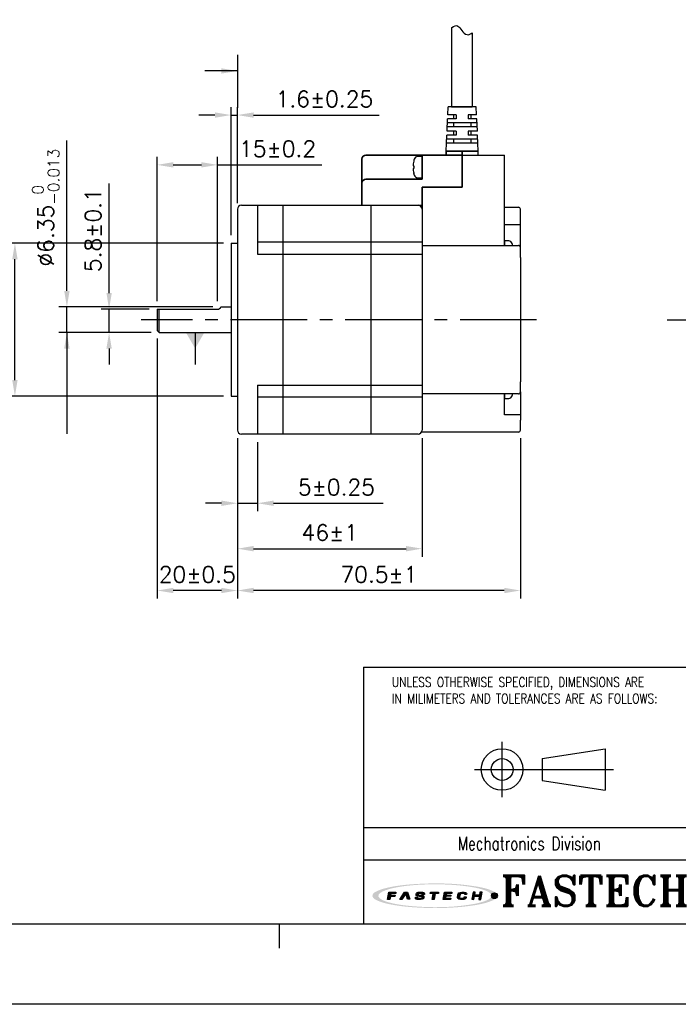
# Model space of a CAD drawing. Header units: millimetres. Extents: x 0 to 594, y 0 to 420.
# Tile 2 of 4: x 232 to 396, y 0 to 245. Entities that reach past the tile are written whole.
import ezdxf

# ---------------------------------------------------------------- set-up
doc = ezdxf.new("R2010")
doc.units = ezdxf.units.MM
doc.header["$PDSIZE"] = -1
doc.linetypes.add('CENTER2', pattern=[28.575, 19.05, -3.175, 3.175, -3.175])
for name, color, linetype in [('DIM', 3, 'Continuous'), ('LAYER_2', 1, 'Continuous'), ('LAYER_4', 3, 'Continuous'), ('SHEET', 1, 'Continuous')]:
    doc.layers.add(name, color=color, linetype=linetype)
doc.layers.add('Visible (ISO)', color=7, linetype='Continuous', lineweight=50)
doc.styles.add('SHEET1', font='ROMANS.SHX', dxfattribs={"width": 0.8, "height": 3})
doc.styles.add('SHEET3', font='ROMANT.SHX', dxfattribs={"height": 3})
doc.styles.get("Standard").update_dxf_attribs({"font": 'txt.shx', "bigfont": 'whgtxt.shx'})
doc.dimstyles.new('ISO-25', dxfattribs={"dimtxt": 2.5, "dimasz": 2.5, "dimexe": 1.25, "dimexo": 0.625, "dimtad": 1, "dimtxsty": 'Standard', "dimcen": 2.5, "dimadec": 0, "dimazin": 0, "dimtfac": 1, "dimtmove": 0, "dimatfit": 3, "dimfxl": 0, "dimarcsym": 0})

# ---------------------------------------------------------------- blocks, each defined once
blk = doc.blocks.new('AI9-BLK2')
at = {"layer": 'LAYER_4'}
h = blk.add_hatch(color=12, dxfattribs=at)
edge = h.paths.add_edge_path()
edge.add_spline(control_points=[(66.5, 0), (66.5, -3.5), (61.3, -5.3), (58.7, -6.3), (52, -8.8), (44.8, -10), (37.7, -11), (17.3, -13.9), (-3.7, -14.1), (-24.3, -12.5), (-32.9, -11.8), (-41.6, -10.8), (-50, -8.9), (-54.9, -7.7), (-60.6, -6.4), (-64.7, -3.2), (-73, 3.4), (-52.4, 8.3), (-49.2, 9), (-40.6, 10.9), (-31.8, 11.9), (-23.1, 12.6), (-12.4, 13.4), (-1.5, 13.6), (9.2, 13.3), (19.1, 13), (29, 12.3), (38.8, 10.9), (45.7, 9.9), (52.7, 8.7), (59.3, 6.1), (61.8, 5.2), (66.5, 3.3), (66.5, 0), (66.6, -0.8), (73.6, -0.7), (73.6, 0), (73.5, 3.5), (68.7, 5.4), (66.1, 6.4), (59.6, 9), (52.6, 10.3), (45.8, 11.3), (24.9, 14.6), (3.4, 15.1), (-17.7, 14), (-27.4, 13.6), (-37.2, 12.7), (-46.8, 11.2), (-53.5, 10.1), (-60.4, 8.7), (-66.7, 6.1), (-69.1, 5.1), (-73.9, 3.1), (-73.6, -0.3), (-73.4, -3.7), (-68.1, -5.6), (-65.5, -6.6), (-58.9, -9.2), (-51.8, -10.4), (-44.8, -11.5), (-35, -13), (-25, -13.7), (-15.1, -14.2), (5.8, -15), (27.1, -14.4), (47.8, -11), (54.2, -9.9), (60.6, -8.6), (66.6, -6.1), (69.1, -5.1), (73.5, -3.2), (73.6, 0), (73.6, 0.8), (66.6, 0.9), (66.5, 0)], knot_values=[0, 0, 0, 0, 1, 1, 1, 2, 2, 2, 3, 3, 3, 4, 4, 4, 5, 5, 5, 6, 6, 6, 7, 7, 7, 8, 8, 8, 9, 9, 9, 10, 10, 10, 11, 11, 11, 12, 12, 12, 13, 13, 13, 14, 14, 14, 15, 15, 15, 16, 16, 16, 17, 17, 17, 18, 18, 18, 19, 19, 19, 20, 20, 20, 21, 21, 21, 22, 22, 22, 23, 23, 23, 24, 24, 24, 25, 25, 25, 25], degree=3, periodic=0)
blk = doc.blocks.new('AI9-BLK1')
at = {"layer": 'LAYER_4', "color": 7}
blk.add_blockref('AI9-BLK2', (0, 0), dxfattribs=at)
blk = doc.blocks.new('AI9-BLK3')
at = {"layer": 'LAYER_2'}
for points in [[(-55.6, -4.3), (-54.1, 4.2), (-45.8, 4.1), (-46, 2.8), (-51.9, 2.8), (-52.2, 0.7), (-46.8, 0.6), (-47, -0.8), (-52.4, -0.8), (-53.1, -4.3)], [(-41.4, -4.2), (-35.7, 4.2), (-32.1, 4.2), (-29.5, -4.1), (-32.2, -4.1), (-34.2, 2.7), (-38.7, -4.2)], [(-5.3, 4.2), (4.3, 4.1), (4.1, 2.7), (0.4, 2.7), (-0.8, -4.2), (-3.2, -4.2), (-2.1, 2.7), (-5.6, 2.7)], [(11.4, 4.2), (20, 4.1), (19.8, 2.8), (13.7, 2.8), (13.4, 0.8), (19, 0.7), (18.8, -0.6), (13.1, -0.6), (12.7, -2.7), (18.7, -2.8), (18.5, -4.2), (9.9, -4.2)], [(45, 4.2), (43.5, -4.1), (46, -4.2), (46.6, -0.6), (52.3, -0.7), (51.7, -4.2), (54.1, -4.2), (55.6, 4.2), (53.1, 4.2), (52.5, 0.8), (46.9, 0.8), (47.5, 4.2)]]:
    blk.add_hatch(color=12, dxfattribs=at).paths.add_polyline_path(points)
h = blk.add_hatch(color=12, dxfattribs=at)
edge = h.paths.add_edge_path()
edge.add_spline(control_points=[(-15.2, -1.5), (-15.2, -2.9), (-16.3, -2.9), (-17.5, -2.9), (-17.7, -2.9), (-18.2, -2.9), (-18.5, -2.9), (-20, -2.9), (-20.4, -2.7), (-20.4, -2.1), (-20.4, -1.9), (-20.4, -1.4), (-20.4, -1.4), (-20.4, -1.4), (-22.9, -1.4), (-22.9, -1.4), (-22.9, -1.4), (-22.9, -2.3), (-22.9, -2.5), (-22.9, -3.9), (-21.3, -4.3), (-19.8, -4.3), (-19.5, -4.3), (-17.1, -4.3), (-16.9, -4.3), (-14.1, -4.3), (-12.8, -3.1), (-12.8, -1.8), (-12.8, -1.7), (-12.8, -1.1), (-12.8, -1), (-12.8, 0.2), (-14.1, 0.7), (-16.1, 0.7), (-16.3, 0.7), (-17.5, 0.7), (-17.7, 0.7), (-19.1, 0.7), (-19.7, 0.9), (-19.6, 1.9), (-19.5, 2.9), (-18.4, 2.9), (-17.8, 2.9), (-17.6, 2.9), (-16.5, 2.9), (-16.2, 2.9), (-15, 2.9), (-14.8, 2.6), (-14.8, 2.3), (-14.8, 2.1), (-14.9, 1.7), (-14.9, 1.7), (-14.9, 1.7), (-12.3, 1.6), (-12.3, 1.6), (-12.3, 1.6), (-12.3, 2.6), (-12.3, 2.8), (-12.3, 3.9), (-14.1, 4.3), (-15.7, 4.3), (-16.8, 4.3), (-17.9, 4.3), (-18.2, 4.3), (-20.4, 4.3), (-22, 3.6), (-22.1, 2), (-22.1, 1.8), (-22.1, 1.3), (-22.1, 1.1), (-22.2, -0.1), (-20.7, -0.6), (-19.2, -0.6), (-19, -0.6), (-17.3, -0.7), (-17.1, -0.7), (-15.5, -0.7), (-15.2, -1.1), (-15.2, -1.5)], knot_values=[0, 0, 0, 0, 1, 1, 1, 2, 2, 2, 3, 3, 3, 4, 4, 4, 5, 5, 5, 6, 6, 6, 7, 7, 7, 8, 8, 8, 9, 9, 9, 10, 10, 10, 11, 11, 11, 12, 12, 12, 13, 13, 13, 14, 14, 14, 15, 15, 15, 16, 16, 16, 17, 17, 17, 18, 18, 18, 19, 19, 19, 20, 20, 20, 21, 21, 21, 22, 22, 22, 23, 23, 23, 24, 24, 24, 25, 25, 25, 26, 26, 26, 26], degree=3, periodic=0)
h = blk.add_hatch(color=12, dxfattribs=at)
edge = h.paths.add_edge_path()
edge.add_spline(control_points=[(35, 1.4), (35, 1.4), (37.4, 1.4), (37.4, 1.4), (37.4, 1.4), (37.5, 2), (37.5, 2.4), (37.5, 3.1), (37.3, 4.2), (34.5, 4.2), (34.2, 4.2), (32.2, 4.2), (31.6, 4.2), (28.5, 4.3), (27.4, 2.7), (27.2, 1.5), (27.1, 1), (26.8, -0.6), (26.7, -1.2), (26.5, -2.6), (26.6, -4.3), (30.1, -4.3), (30.5, -4.3), (31.7, -4.3), (32.2, -4.3), (34.9, -4.3), (36.6, -4), (36.9, -2.3), (36.9, -1.9), (37, -1.1), (37, -1.1), (37, -1.1), (34.6, -1.1), (34.6, -1.1), (34.6, -1.1), (34.6, -1.6), (34.6, -1.7), (34.4, -2.5), (33.8, -2.8), (32.5, -2.8), (32.2, -2.8), (31.2, -2.8), (30.8, -2.8), (29.4, -2.8), (29.1, -2.3), (29.2, -1.4), (29.2, -1), (29.5, 0.7), (29.5, 1.1), (29.8, 2.5), (30.7, 2.8), (31.7, 2.8), (32.2, 2.8), (33.4, 2.8), (33.7, 2.8), (34.7, 2.8), (35.1, 2.5), (35.1, 1.9), (35, 1.7), (35, 1.4), (35, 1.4)], knot_values=[0, 0, 0, 0, 1, 1, 1, 2, 2, 2, 3, 3, 3, 4, 4, 4, 5, 5, 5, 6, 6, 6, 7, 7, 7, 8, 8, 8, 9, 9, 9, 10, 10, 10, 11, 11, 11, 12, 12, 12, 13, 13, 13, 14, 14, 14, 15, 15, 15, 16, 16, 16, 17, 17, 17, 18, 18, 18, 19, 19, 19, 20, 20, 20, 20], degree=3, periodic=0)
at = {"layer": 'LAYER_2', "color": 12}
for points in [[(-55.6, -4.3), (-54.1, 4.2), (-45.8, 4.1), (-46, 2.8), (-51.9, 2.8), (-52.2, 0.7), (-46.8, 0.6), (-47, -0.8), (-52.4, -0.8), (-53.1, -4.3)], [(-41.4, -4.2), (-35.7, 4.2), (-32.1, 4.2), (-29.5, -4.1), (-32.2, -4.1), (-34.2, 2.7), (-38.7, -4.2)], [(-5.3, 4.2), (4.3, 4.1), (4.1, 2.7), (0.4, 2.7), (-0.8, -4.2), (-3.2, -4.2), (-2.1, 2.7), (-5.6, 2.7)], [(11.4, 4.2), (20, 4.1), (19.8, 2.8), (13.7, 2.8), (13.4, 0.8), (19, 0.7), (18.8, -0.6), (13.1, -0.6), (12.7, -2.7), (18.7, -2.8), (18.5, -4.2), (9.9, -4.2)], [(45, 4.2), (43.5, -4.1), (46, -4.2), (46.6, -0.6), (52.3, -0.7), (51.7, -4.2), (54.1, -4.2), (55.6, 4.2), (53.1, 4.2), (52.5, 0.8), (46.9, 0.8), (47.5, 4.2)]]:
    blk.add_lwpolyline(points, close=True, dxfattribs=at)
for points, knots in [([(-15.2, -1.5), (-15.2, -2.9), (-16.3, -2.9), (-17.5, -2.9), (-17.7, -2.9), (-18.2, -2.9), (-18.5, -2.9), (-20, -2.9), (-20.4, -2.7), (-20.4, -2.1), (-20.4, -1.9), (-20.4, -1.4), (-20.4, -1.4), (-20.4, -1.4), (-22.9, -1.4), (-22.9, -1.4), (-22.9, -1.4), (-22.9, -2.3), (-22.9, -2.5), (-22.9, -3.9), (-21.3, -4.3), (-19.8, -4.3), (-19.5, -4.3), (-17.1, -4.3), (-16.9, -4.3), (-14.1, -4.3), (-12.8, -3.1), (-12.8, -1.8), (-12.8, -1.7), (-12.8, -1.1), (-12.8, -1), (-12.8, 0.2), (-14.1, 0.7), (-16.1, 0.7), (-16.3, 0.7), (-17.5, 0.7), (-17.7, 0.7), (-19.1, 0.7), (-19.7, 0.9), (-19.6, 1.9), (-19.5, 2.9), (-18.4, 2.9), (-17.8, 2.9), (-17.6, 2.9), (-16.5, 2.9), (-16.2, 2.9), (-15, 2.9), (-14.8, 2.6), (-14.8, 2.3), (-14.8, 2.1), (-14.9, 1.7), (-14.9, 1.7), (-14.9, 1.7), (-12.3, 1.6), (-12.3, 1.6), (-12.3, 1.6), (-12.3, 2.6), (-12.3, 2.8), (-12.3, 3.9), (-14.1, 4.3), (-15.7, 4.3), (-16.8, 4.3), (-17.9, 4.3), (-18.2, 4.3), (-20.4, 4.3), (-22, 3.6), (-22.1, 2), (-22.1, 1.8), (-22.1, 1.3), (-22.1, 1.1), (-22.2, -0.1), (-20.7, -0.6), (-19.2, -0.6), (-19, -0.6), (-17.3, -0.7), (-17.1, -0.7), (-15.5, -0.7), (-15.2, -1.1), (-15.2, -1.5)], [0, 0, 0, 0, 1, 1, 1, 2, 2, 2, 3, 3, 3, 4, 4, 4, 5, 5, 5, 6, 6, 6, 7, 7, 7, 8, 8, 8, 9, 9, 9, 10, 10, 10, 11, 11, 11, 12, 12, 12, 13, 13, 13, 14, 14, 14, 15, 15, 15, 16, 16, 16, 17, 17, 17, 18, 18, 18, 19, 19, 19, 20, 20, 20, 21, 21, 21, 22, 22, 22, 23, 23, 23, 24, 24, 24, 25, 25, 25, 26, 26, 26, 26]), ([(35, 1.4), (35, 1.4), (37.4, 1.4), (37.4, 1.4), (37.4, 1.4), (37.5, 2), (37.5, 2.4), (37.5, 3.1), (37.3, 4.2), (34.5, 4.2), (34.2, 4.2), (32.2, 4.2), (31.6, 4.2), (28.5, 4.3), (27.4, 2.7), (27.2, 1.5), (27.1, 1), (26.8, -0.6), (26.7, -1.2), (26.5, -2.6), (26.6, -4.3), (30.1, -4.3), (30.5, -4.3), (31.7, -4.3), (32.2, -4.3), (34.9, -4.3), (36.6, -4), (36.9, -2.3), (36.9, -1.9), (37, -1.1), (37, -1.1), (37, -1.1), (34.6, -1.1), (34.6, -1.1), (34.6, -1.1), (34.6, -1.6), (34.6, -1.7), (34.4, -2.5), (33.8, -2.8), (32.5, -2.8), (32.2, -2.8), (31.2, -2.8), (30.8, -2.8), (29.4, -2.8), (29.1, -2.3), (29.2, -1.4), (29.2, -1), (29.5, 0.7), (29.5, 1.1), (29.8, 2.5), (30.7, 2.8), (31.7, 2.8), (32.2, 2.8), (33.4, 2.8), (33.7, 2.8), (34.7, 2.8), (35.1, 2.5), (35.1, 1.9), (35, 1.7), (35, 1.4), (35, 1.4)], [0, 0, 0, 0, 1, 1, 1, 2, 2, 2, 3, 3, 3, 4, 4, 4, 5, 5, 5, 6, 6, 6, 7, 7, 7, 8, 8, 8, 9, 9, 9, 10, 10, 10, 11, 11, 11, 12, 12, 12, 13, 13, 13, 14, 14, 14, 15, 15, 15, 16, 16, 16, 17, 17, 17, 18, 18, 18, 19, 19, 19, 20, 20, 20, 20])]:
    blk.add_open_spline(points, degree=3, knots=knots, dxfattribs=at)
blk = doc.blocks.new('*D8')
at = {"color": 8, "lineweight": -2}
for p, q in [((283.12, 189.58), (229.16, 189.58)), ((231.16, 155.48), (231.16, 185.58)), ((283.12, 151.48), (229.16, 151.48))]:
    blk.add_line(p, q, dxfattribs=at)
at = {"color": 8}
for points in [[(230.5, 185.58), (231.83, 185.58), (231.16, 189.58)], [(230.5, 155.48), (231.83, 155.48), (231.16, 151.48)]]:
    blk.add_solid(points, dxfattribs=at)
at = {"layer": 'Defpoints', "color": 0}
for p in [(231.16, 189.58), (285.12, 189.58), (285.12, 151.48)]:
    blk.add_point(p, dxfattribs=at)
at = {"color": 3, "insert": (225.9, 170.53), "char_height": 4, "attachment_point": 5, "rotation": 90}
blk.add_mtext('\\A1;%%C38.1{\\H2.800000;\\S 0^ -0.039;}', dxfattribs=at)
blk = doc.blocks.new('*D9')
at = {"color": 8, "lineweight": -2}
for p, q in [((266.62, 165.85), (266.62, 101.07)), ((286.62, 141.03), (286.62, 101.07)), ((282.62, 103.07), (270.62, 103.07))]:
    blk.add_line(p, q, dxfattribs=at)
at = {"color": 8}
for points in [[(270.62, 103.74), (270.62, 102.41), (266.62, 103.07)], [(282.62, 103.74), (282.62, 102.41), (286.62, 103.07)]]:
    blk.add_solid(points, dxfattribs=at)
at = {"layer": 'Defpoints', "color": 0}
for p in [(266.62, 167.85), (286.62, 143.03), (266.62, 103.07)]:
    blk.add_point(p, dxfattribs=at)
at = {"color": 3, "insert": (276.62, 107.07), "char_height": 4, "attachment_point": 5}
blk.add_mtext('\\A1;20±0.5', dxfattribs=at)
blk = doc.blocks.new('*D10')
at = {"color": 8, "lineweight": -2}
for p, q in [((266.62, 175.15), (266.62, 211.09)), ((281.62, 175.15), (281.62, 211.09)), ((270.62, 209.09), (277.62, 209.09)), ((281.62, 209.09), (307.62, 209.09))]:
    blk.add_line(p, q, dxfattribs=at)
at = {"color": 8}
for points in [[(270.62, 209.76), (270.62, 208.43), (266.62, 209.09)], [(277.62, 209.76), (277.62, 208.43), (281.62, 209.09)]]:
    blk.add_solid(points, dxfattribs=at)
at = {"layer": 'Defpoints', "color": 0}
for p in [(281.62, 209.09), (266.62, 173.15), (281.62, 173.15)]:
    blk.add_point(p, dxfattribs=at)
at = {"color": 3, "insert": (296.62, 213.09), "char_height": 4, "attachment_point": 5}
blk.add_mtext('\\A1;15±0.2', dxfattribs=at)
blk = doc.blocks.new('*D11')
at = {"color": 8, "lineweight": -2}
for p, q in [((285.02, 191.58), (285.02, 223.5)), ((286.62, 199.53), (286.62, 223.5)), ((281.02, 221.5), (277.02, 221.5)), ((285.02, 221.5), (286.62, 221.5)), ((290.62, 221.5), (321.96, 221.5))]:
    blk.add_line(p, q, dxfattribs=at)
at = {"color": 8}
for points in [[(281.02, 222.16), (281.02, 220.83), (285.02, 221.5)], [(290.62, 222.16), (290.62, 220.83), (286.62, 221.5)]]:
    blk.add_solid(points, dxfattribs=at)
at = {"layer": 'Defpoints', "color": 0}
for p in [(286.62, 221.5), (286.62, 197.53), (285.02, 189.58)]:
    blk.add_point(p, dxfattribs=at)
at = {"color": 3, "insert": (308.29, 225.5), "char_height": 4, "attachment_point": 5}
blk.add_mtext('\\A1;1.6±0.25', dxfattribs=at)
blk = doc.blocks.new('*D12')
at = {"color": 8, "lineweight": -2}
for p, q in [((244.11, 177.7), (244.11, 215.17)), ((280.52, 173.7), (242.11, 173.7)), ((244.11, 167.35), (244.11, 173.7)), ((265.12, 167.35), (242.11, 167.35)), ((244.11, 163.35), (244.11, 159.35))]:
    blk.add_line(p, q, dxfattribs=at)
at = {"color": 8}
for points in [[(243.44, 177.7), (244.78, 177.7), (244.11, 173.7)], [(243.44, 163.35), (244.78, 163.35), (244.11, 167.35)]]:
    blk.add_solid(points, dxfattribs=at)
at = {"layer": 'Defpoints', "color": 0}
for p in [(244.11, 173.7), (282.52, 173.7), (267.12, 167.35)]:
    blk.add_point(p, dxfattribs=at)
at = {"color": 3, "insert": (238.84, 198.43), "char_height": 4, "attachment_point": 5, "rotation": 90}
blk.add_mtext('\\A1;%%C6.35{\\H2.800000;\\S 0^ -0.013;}', dxfattribs=at)
blk = doc.blocks.new('*D14')
at = {"color": 8, "lineweight": -2}
for p, q in [((286.62, 141.03), (286.62, 122.8)), ((291.62, 140.03), (291.62, 122.8)), ((282.62, 124.8), (278.62, 124.8)), ((286.62, 124.8), (291.62, 124.8)), ((295.62, 124.8), (322.96, 124.8))]:
    blk.add_line(p, q, dxfattribs=at)
at = {"color": 8}
for points in [[(282.62, 125.47), (282.62, 124.14), (286.62, 124.8)], [(295.62, 125.47), (295.62, 124.14), (291.62, 124.8)]]:
    blk.add_solid(points, dxfattribs=at)
at = {"layer": 'Defpoints', "color": 0}
for p in [(286.62, 143.03), (291.62, 142.03), (286.62, 124.8)]:
    blk.add_point(p, dxfattribs=at)
at = {"color": 3, "insert": (311.29, 128.8), "char_height": 4, "attachment_point": 5}
blk.add_mtext('\\A1;5±0.25', dxfattribs=at)
blk = doc.blocks.new('*D15')
at = {"color": 8, "lineweight": -2}
for p, q in [((286.62, 141.03), (286.62, 111.49)), ((332.62, 141.03), (332.62, 111.49)), ((290.62, 113.49), (328.62, 113.49))]:
    blk.add_line(p, q, dxfattribs=at)
at = {"color": 8}
for points in [[(290.62, 114.16), (290.62, 112.82), (286.62, 113.49)], [(328.62, 114.16), (328.62, 112.82), (332.62, 113.49)]]:
    blk.add_solid(points, dxfattribs=at)
at = {"layer": 'Defpoints', "color": 0}
for p in [(286.62, 143.03), (332.62, 143.03), (332.62, 113.49)]:
    blk.add_point(p, dxfattribs=at)
at = {"color": 3, "insert": (309.62, 117.49), "char_height": 4, "attachment_point": 5}
blk.add_mtext('\\A1;46±1', dxfattribs=at)
blk = doc.blocks.new('*D16')
at = {"color": 8, "lineweight": -2}
for p, q in [((254.63, 177.15), (254.63, 204.48)), ((264.62, 173.15), (252.63, 173.15)), ((254.63, 167.35), (254.63, 173.15)), ((265.12, 167.35), (252.63, 167.35)), ((254.63, 163.35), (254.63, 159.35))]:
    blk.add_line(p, q, dxfattribs=at)
at = {"color": 8}
for points in [[(253.97, 177.15), (255.3, 177.15), (254.63, 173.15)], [(253.97, 163.35), (255.3, 163.35), (254.63, 167.35)]]:
    blk.add_solid(points, dxfattribs=at)
at = {"layer": 'Defpoints', "color": 0}
for p in [(254.63, 173.15), (266.62, 173.15), (267.12, 167.35)]:
    blk.add_point(p, dxfattribs=at)
at = {"color": 3, "insert": (250.63, 192.82), "char_height": 4, "attachment_point": 5, "rotation": 90}
blk.add_mtext('\\A1;5.8±0.1', dxfattribs=at)
blk = doc.blocks.new('*D19')
at = {"color": 8, "lineweight": -2}
for p, q in [((286.62, 141.03), (286.62, 101.07)), ((357.12, 141.03), (357.12, 101.07)), ((353.12, 103.07), (290.62, 103.07))]:
    blk.add_line(p, q, dxfattribs=at)
at = {"color": 8}
for points in [[(290.62, 103.74), (290.62, 102.41), (286.62, 103.07)], [(353.12, 103.74), (353.12, 102.41), (357.12, 103.07)]]:
    blk.add_solid(points, dxfattribs=at)
at = {"layer": 'Defpoints', "color": 0}
for p in [(286.62, 143.03), (357.12, 143.03), (286.62, 103.07)]:
    blk.add_point(p, dxfattribs=at)
at = {"color": 3, "insert": (321.87, 107.07), "char_height": 4, "attachment_point": 5}
blk.add_mtext('\\A1;70.5±1', dxfattribs=at)

msp = doc.modelspace()

# ---------------------------------------------------------------- hatches: boundary and pattern name
h = msp.add_hatch(color=1)
edge = h.paths.add_edge_path()
edge.add_arc((350.6547, 27.0526), 0.7263, 0, 360)

# ---------------------------------------------------------------- linework, layer by layer
at = {"color": 0}
for p, q in [((339.9798, 243.2097), (340.0674, 243.2926)), ((340.0674, 243.2926), (340.4716, 243.5793)), ((340.4716, 243.5793), (340.8808, 243.7571)), ((340.8808, 243.7571), (341.2665, 243.7798)), ((341.2665, 243.7798), (341.5333, 243.6702)), ((341.5333, 243.6702), (341.779, 243.4681)), ((341.779, 243.4681), (342.0137, 243.2006)), ((342.0137, 243.2006), (342.2477, 242.8946)), ((342.2477, 242.8946), (342.492, 242.5774)), ((342.492, 242.5774), (342.8018, 242.2233)), ((342.8018, 242.2233), (343.1345, 241.9156)), ((343.1345, 241.9156), (343.4835, 241.6788)), ((343.4835, 241.6788), (343.8439, 241.5372)), ((343.8439, 241.5372), (344.21, 241.5154)), ((344.21, 241.5154), (344.5256, 241.6052)), ((344.5256, 241.6052), (344.8311, 241.7793)), ((344.8311, 241.7793), (345.0922, 241.994))]:
    msp.add_line(p, q, dxfattribs=at)
for p, q in [((339.9798, 243.2097), (339.9798, 223.5258)), ((345.0922, 241.994), (345.0922, 223.5258)), ((339.033, 221.5258), (339.1239, 223.5258)), ((346.1239, 223.5258), (339.1239, 223.5258)), ((345.1801, 223.5258), (339.8919, 223.5258)), ((339.9798, 223.5258), (345.0922, 223.5258)), ((344.7739, 223.5258), (340.4739, 223.5258)), ((342.5801, 223.5258), (344.7739, 223.5258)), ((346.2148, 221.5258), (346.1239, 223.5258)), ((341.1239, 221.5258), (339.033, 221.5258)), ((341.1239, 221.5258), (339.033, 221.5258)), ((340.4739, 221.5258), (340.4739, 220.5258)), ((341.1239, 221.5258), (341.1239, 220.5258)), ((346.2148, 221.5258), (344.1239, 221.5258)), ((344.1239, 221.5258), (344.1239, 220.5258)), ((344.7739, 221.5258), (344.7739, 220.5258)), ((338.8512, 217.5258), (338.9875, 220.5258)), ((346.3512, 218.5258), (338.8966, 218.5258)), ((346.3057, 219.5258), (338.9421, 219.5258)), ((341.1239, 220.5258), (338.9875, 220.5258)), ((341.1239, 220.5258), (338.9875, 220.5258)), ((340.4739, 219.5258), (340.4739, 218.5258)), ((346.2603, 220.5258), (344.1239, 220.5258)), ((344.7739, 219.5258), (344.7739, 218.5258)), ((346.3966, 217.5258), (346.2603, 220.5258)), ((338.6239, 212.5258), (338.8057, 216.5258)), ((341.1239, 216.5258), (338.8057, 216.5258)), ((341.1239, 217.5258), (338.8512, 217.5258)), ((340.4739, 217.5258), (340.4739, 216.5258)), ((341.1239, 217.5258), (341.1239, 216.5258)), ((346.3966, 217.5258), (344.1239, 217.5258)), ((344.1239, 217.5258), (344.1239, 216.5258)), ((346.4421, 216.5258), (344.1239, 216.5258)), ((344.7739, 217.5258), (344.7739, 216.5258)), ((346.6239, 212.5258), (346.4421, 216.5258)), ((346.533, 214.5258), (338.7148, 214.5258)), ((346.4875, 215.5258), (338.7603, 215.5258)), ((340.4739, 215.5258), (340.4739, 214.5258)), ((344.7739, 215.5258), (344.7739, 214.5258)), ((332.6239, 205.9008), (332.6239, 211.1508)), ((340.0677, 212.5258), (345.1801, 212.5258)), ((287.6239, 199.0258), (331.6239, 199.0258)), ((291.6239, 199.0258), (291.6239, 186.8258)), ((297.9239, 199.0258), (297.9239, 142.0258)), ((317.6239, 199.0258), (332.6239, 199.0258)), ((319.8239, 199.0258), (319.8239, 142.0258)), ((286.6239, 198.0258), (286.6239, 143.0258)), ((332.6239, 198.0258), (332.6239, 143.0258)), ((353.1239, 194.2198), (357.1239, 194.2198)), ((285.0239, 189.5758), (285.0239, 151.4758)), ((307.8351, 189.8258), (291.6239, 189.8258)), ((332.6239, 189.8258), (307.8351, 189.8258)), ((353.1239, 190.1508), (353.1239, 189.0258)), ((291.6239, 186.8258), (307.8351, 186.8258)), ((307.8351, 186.8258), (332.6239, 186.8258)), ((266.6239, 173.1508), (266.6239, 167.8508)), ((267.1239, 167.3508), (267.1239, 173.1508)), ((291.6239, 154.2258), (291.6239, 142.0258)), ((291.6239, 154.2258), (307.8351, 154.2258)), ((307.8351, 154.2258), (332.6239, 154.2258)), ((307.8351, 151.2258), (291.6239, 151.2258)), ((332.6239, 151.2258), (307.8351, 151.2258)), ((353.1239, 152.0258), (353.1239, 150.9008)), ((357.1239, 146.8319), (353.1239, 146.8319)), ((331.6239, 142.0258), (287.6239, 142.0258))]:
    msp.add_line(p, q)
at = {"lineweight": 35}
for p, q in [((340.4739, 223.5258), (342.5801, 223.5258)), ((332.6239, 210.0258), (332.6239, 206.4788)), ((353.1239, 189.0258), (353.1239, 189.5729))]:
    msp.add_line(p, q, dxfattribs=at)
at = {"extrusion": (2.22461e-16, 1, 0)}
for p, q in [((332.6239, 211.1508), (331.534, 211.1508)), ((330.555, 210.0792), (330.555, 210.0399)), ((330.555, 208.8732), (330.555, 208.1785)), ((330.555, 207.0118), (330.555, 206.9724)), ((330.555, 206.9724), (330.555, 207.0118)), ((331.534, 205.9008), (332.6239, 205.9008))]:
    msp.add_line(p, q, dxfattribs=at)
at = {"ltscale": 0.3}
for p, q in [((285.0239, 189.5758), (286.6239, 189.5758)), ((266.6239, 173.1508), (281.6239, 173.1508)), ((282.5169, 173.7008), (285.0239, 173.7008)), ((266.6239, 167.8508), (267.1239, 167.3508)), ((267.1239, 167.3508), (285.0239, 167.3508)), ((285.0239, 151.4758), (286.6239, 151.4758))]:
    msp.add_line(p, q, dxfattribs=at)
at = {"extrusion": (-1e-16, -1, 0)}
for p, q in [((354.2138, 190.1508), (353.1239, 190.1508)), ((355.1928, 189.0399), (355.1928, 189.0792)), ((355.1928, 189.0792), (355.1928, 189.0399)), ((353.1239, 150.9008), (354.2138, 150.9008)), ((355.1928, 151.9724), (355.1928, 152.0118))]:
    msp.add_line(p, q, dxfattribs=at)
at = {"color": 1, "linetype": 'CENTER2'}
for p, q in [((361.1239, 170.5258), (262.6239, 170.5258)), ((393.666, 170.5258), (458.666, 170.5258))]:
    msp.add_line(p, q, dxfattribs=at)
at = {"color": 4}
msp.add_line((297, 20), (297, 14), dxfattribs=at)
at = {"color": 6}
msp.add_lwpolyline([(0, 420), (594, 420), (594, 0), (0, 0)], close=True, dxfattribs=at)
at = {"color": 4}
msp.add_lwpolyline([(20, 400), (574, 400), (574, 20), (20, 20)], close=True, dxfattribs=at)
at = {"color": 1}
msp.add_circle((350.6547, 27.0526), 0.7263, dxfattribs=at)
for centre, radius, start, end in [((331.534, 210.2508), 0.9, 90, 162.851596), ((337.1239, 208.526), 6.75, 162.851596, 166.696381), ((337.1239, 208.5257), 6.75, 193.303619, 197.148404), ((331.534, 206.8008), 0.9, 197.148404, 270), ((287.6239, 198.0258), 1, 90, 180), ((331.6239, 198.0258), 1, 360, 90), ((354.2138, 189.2508), 0.9, 17.148404, 90), ((348.6239, 187.526), 6.75, 13.303619, 17.148404), ((281.6239, 174.1508), 1, 270, 333.256316), ((354.2138, 151.8008), 0.9, 270, 342.851596), ((348.6239, 153.5257), 6.75, 342.851596, 346.696381), ((287.6239, 143.0258), 1, 180, 270), ((331.6239, 143.0258), 1, 270, 360)]:
    msp.add_arc(centre, radius, start, end)
for points in [[(330.4379, 209.381), (330.4259, 209.2652), (330.4176, 209.1505), (330.4128, 209.0376)], [(330.4128, 209.0376), (330.4176, 208.9874), (330.4259, 208.9363), (330.4379, 208.8847)], [(330.4379, 208.167), (330.4259, 208.1154), (330.4176, 208.0643), (330.4128, 208.0141)], [(330.4128, 208.0141), (330.4176, 207.9012), (330.4259, 207.7864), (330.4379, 207.6707)], [(330.4378, 208.1666), (330.4379, 208.1668), (330.4379, 208.1669), (330.4379, 208.167)], [(355.196, 189.0258), (355.1949, 189.0305), (355.1938, 189.0352), (355.1928, 189.0399)], [(355.1928, 152.0118), (355.1938, 152.0165), (355.1949, 152.0212), (355.196, 152.0258)]]:
    msp.add_open_spline(points, degree=3)
for points, knots in [([(330.555, 210.0399), (330.5499, 210.0177), (330.545, 209.9954), (330.4971, 209.7766), (330.4629, 209.578), (330.4379, 209.381)], [12.353396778, 12.353396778, 12.353396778, 12.353396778, 12.395326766, 12.395326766, 12.765068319, 12.765068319, 12.765068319, 12.765068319]), ([(330.4379, 208.8847), (330.4629, 208.8813), (330.4971, 208.8778), (330.545, 208.874), (330.5499, 208.8736), (330.555, 208.8732)], [13.853196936, 13.853196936, 13.853196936, 13.853196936, 14.222938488, 14.222938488, 14.264868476, 14.264868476, 14.264868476, 14.264868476]), ([(330.555, 208.1785), (330.5499, 208.1781), (330.545, 208.1777), (330.4971, 208.1739), (330.4629, 208.1704), (330.4379, 208.167)], [12.353396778, 12.353396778, 12.353396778, 12.353396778, 12.395326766, 12.395326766, 12.765068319, 12.765068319, 12.765068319, 12.765068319]), ([(330.4379, 208.167), (330.4629, 208.1704), (330.4971, 208.1739), (330.5448, 208.1777), (330.5497, 208.1781), (330.5546, 208.1784)], [13.853196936, 13.853196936, 13.853196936, 13.853196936, 14.222938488, 14.222938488, 14.263757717, 14.263757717, 14.263757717, 14.263757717]), ([(330.4379, 207.6707), (330.4629, 207.4736), (330.4971, 207.2751), (330.545, 207.0563), (330.5499, 207.034), (330.555, 207.0118)], [13.853196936, 13.853196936, 13.853196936, 13.853196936, 14.222938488, 14.222938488, 14.264868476, 14.264868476, 14.264868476, 14.264868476])]:
    msp.add_open_spline(points, degree=3, knots=knots)
at = {"layer": 'DIM', "color": 8}
msp.add_line((286.6239, 236.5267), (286.6239, 223.3335), dxfattribs=at)
at = {"layer": 'SHEET', "color": 7}
for p, q in [((318, 84), (574, 84)), ((318, 84), (318, 20)), ((318, 44), (408, 44))]:
    msp.add_line(p, q, dxfattribs=at)
at = {"layer": 'SHEET'}
for p, q in [((352.5683, 51.5766), (352.5683, 65.4032)), ((362.5679, 61.2059), (378.2463, 63.6749)), ((378.2463, 63.6749), (378.2463, 53.3049)), ((362.5679, 61.2059), (362.5679, 55.774)), ((345.655, 58.4899), (380.345, 58.4899)), ((362.5679, 55.774), (378.2463, 53.3049)), ((318, 36), (574, 36))]:
    msp.add_line(p, q, dxfattribs=at)
for radius in [5.185, 2.7159]:
    msp.add_circle((352.5683, 58.4899), radius, dxfattribs=at)
at = {"layer": 'Visible (ISO)', "lineweight": 35}
for p, q in [((332.6239, 211.5258), (318.6239, 211.5258)), ((342.6239, 211.5258), (332.6239, 211.5258)), ((332.6239, 208.5258), (332.6239, 211.5258)), ((338.6239, 212.5258), (342.6239, 212.5258)), ((338.6239, 211.5258), (338.6239, 212.5258)), ((338.6874, 212.5258), (346.5604, 212.5258)), ((338.6874, 212.5258), (346.5604, 212.5258)), ((342.6239, 211.5258), (342.6239, 212.5258)), ((342.6239, 211.5258), (342.6239, 208.5258)), ((317.6239, 210.5258), (317.6239, 208.5258)), ((317.6239, 208.5258), (317.6239, 204.5258)), ((332.6239, 205.5258), (332.6239, 208.5258)), ((342.6239, 208.5258), (342.6239, 203.5258)), ((317.6239, 204.5258), (317.6239, 199.0258)), ((332.6239, 205.5258), (318.6239, 205.5258)), ((342.6239, 203.5258), (332.6239, 203.5258)), ((332.6239, 198.0258), (332.6239, 203.5258))]:
    msp.add_line(p, q, dxfattribs=at)
at = {"layer": 'Visible (ISO)', "lineweight": 25}
for p, q in [((342.6239, 211.5258), (342.6239, 212.5258)), ((346.6239, 212.5258), (342.6239, 212.5258)), ((342.6239, 211.5258), (342.6239, 208.5258)), ((342.6239, 211.5258), (353.1239, 211.5258)), ((346.6239, 211.5258), (346.6239, 212.5258)), ((353.1239, 208.5258), (353.1239, 211.5258)), ((342.6239, 203.5258), (342.6239, 208.5258)), ((353.1239, 189.0258), (353.1239, 208.5258)), ((332.6239, 203.5258), (342.6239, 203.5258)), ((353.1239, 198.5258), (356.6239, 198.5258)), ((357.1239, 188.4823), (357.1239, 198.0258)), ((332.6239, 189.0258), (356.6239, 189.0258)), ((357.1239, 186.0258), (357.1239, 188.5258)), ((357.1239, 186.0258), (357.1239, 155.0258)), ((357.1239, 152.5258), (357.1239, 155.0258)), ((357.1239, 152.5165), (357.1239, 145.5258)), ((356.6239, 152.0258), (332.6239, 152.0258)), ((353.1239, 146.8319), (353.1239, 152.0258)), ((357.1239, 146.8597), (357.1239, 146.5258)), ((357.1239, 143.0258), (357.1239, 145.5258)), ((356.6239, 142.5258), (332.4899, 142.5258))]:
    msp.add_line(p, q, dxfattribs=at)
at = {"layer": 'Visible (ISO)', "lineweight": 35}
for centre in [(318.6239, 210.5258), (318.6239, 204.5258)]:
    msp.add_arc(centre, 1, 90, 180, dxfattribs=at)
at = {"layer": 'Visible (ISO)', "lineweight": 25}
for centre, start, end in [((356.6239, 198.0258), 0, 90), ((356.6239, 188.5258), 0, 90), ((356.6239, 152.5258), 270, 0), ((356.6239, 143.0258), 270, 0)]:
    msp.add_arc(centre, 0.5, start, end, dxfattribs=at)

# ---------------------------------------------------------------- block references
at = {"layer": 'LAYER_2', "color": 7, "lineweight": 5, "xscale": 0.2116800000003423, "yscale": 0.2116800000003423, "zscale": 0.2116800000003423}
msp.add_blockref('AI9-BLK3', (335.8075, 27.0236), dxfattribs=at)
at = {"layer": 'LAYER_4', "color": 7, "lineweight": 5, "xscale": 0.2116800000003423, "yscale": 0.2116800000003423, "zscale": 0.2116800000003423}
msp.add_blockref('AI9-BLK1', (335.8244, 27.0474), dxfattribs=at)

# ---------------------------------------------------------------- texts
at = {"layer": 'SHEET'}
for s, height, style, width, p in [('UNLESS OTHERWISE SPECIFIED, DIMENSIONS ARE', 2.4, 'SHEET1', 0.8, (325.11, 79.0458)), ('IN MILIMETERS AND TOLERANCES ARE AS FOLLOWS:', 2.4, 'SHEET1', 0.8, (325.11, 74.9652)), ('Mechatronics Division', 3.3, 'SHEET3', 0.75, (341.5385, 38.3956))]:
    msp.add_text(s, height=height, dxfattribs=dict(at, style=style, width=width)).set_placement(p)
at = {"layer": 'SHEET', "color": 7, "style": 'SHEET3'}
msp.add_text('FASTECH', height=7.5, dxfattribs=at).set_placement((352.21, 24.5201))

# ---------------------------------------------------------------- dimensions: what is measured, and where the dimension line sits
for base, p1, p2, override, picture, middle in [((286.6239, 221.4969), (285.0239, 189.5758), (286.6239, 197.5258), {"dimscale": 2, "dimtxt": 2, "dimasz": 2, "dimexe": 1, "dimexo": 1, "dimgap": 1, "dimdec": 3, "dimzin": 9, "dimdsep": 46, "dimcen": 0, "dimclrd": 8, "dimclre": 8, "dimclrt": 3, "dimadec": 3, "dimazin": 2, "dimtol": 1, "dimtp": 0.25, "dimtm": 0.25, "dimtdec": 3, "dimfxl": 0.6, "dimtolj": 1, "dimtzin": 9, "dimarcsym": 1}, '*D11', (308.2906, 221.4969)), ((281.6239, 209.0937), (266.6239, 173.1508), (281.6239, 173.1508), {"dimscale": 2, "dimtxt": 2, "dimasz": 2, "dimexe": 1, "dimexo": 1, "dimgap": 1, "dimdec": 3, "dimzin": 9, "dimdsep": 46, "dimcen": 0, "dimclrd": 8, "dimclre": 8, "dimclrt": 3, "dimadec": 3, "dimazin": 2, "dimtol": 1, "dimtp": 0.2, "dimtm": 0.2, "dimtdec": 3, "dimfxl": 0.6, "dimtolj": 1, "dimtzin": 9, "dimarcsym": 1}, '*D10', (296.6239, 209.0937)), ((266.6239, 103.0732), (286.6239, 143.0258), (266.6239, 167.8508), {"dimscale": 2, "dimtxt": 2, "dimasz": 2, "dimexe": 1, "dimexo": 1, "dimgap": 1, "dimdec": 3, "dimzin": 9, "dimdsep": 46, "dimcen": 0, "dimclrd": 8, "dimclre": 8, "dimclrt": 3, "dimadec": 3, "dimazin": 2, "dimtol": 1, "dimtp": 0.5, "dimtm": 0.5, "dimtdec": 3, "dimfxl": 0.6, "dimtolj": 1, "dimtzin": 9, "dimarcsym": 1}, '*D9', (276.6239, 103.0732)), ((286.6239, 124.8022), (291.6239, 142.0258), (286.6239, 143.0258), {"dimscale": 2, "dimtxt": 2, "dimasz": 2, "dimexe": 1, "dimexo": 1, "dimgap": 1, "dimdec": 3, "dimzin": 9, "dimdsep": 46, "dimcen": 0, "dimclrd": 8, "dimclre": 8, "dimclrt": 3, "dimadec": 3, "dimazin": 2, "dimtol": 1, "dimtp": 0.25, "dimtm": 0.25, "dimtdec": 3, "dimfxl": 0.6, "dimtolj": 1, "dimtzin": 9, "dimarcsym": 1}, '*D14', (311.2906, 124.8022))]:
    dim = msp.add_linear_dim(base=base, p1=p1, p2=p2, dimstyle='ISO-25', override=override)
    dim.commit()
    dim.dimension.update_dxf_attribs({"geometry": picture, "text_midpoint": middle, "dimtype": 160})
for base, p1, p2, override, picture, middle in [((244.1106, 173.7008), (267.1239, 167.3508), (282.5169, 173.7008), {"dimscale": 2, "dimtxt": 2, "dimasz": 2, "dimexe": 1, "dimexo": 1, "dimgap": 1, "dimdec": 3, "dimzin": 9, "dimdsep": 46, "dimcen": 0, "dimclrd": 8, "dimclre": 8, "dimclrt": 3, "dimadec": 3, "dimazin": 2, "dimtol": 1, "dimtm": 0.013, "dimtfac": 0.7, "dimtdec": 3, "dimfxl": 0.6, "dimtolj": 1, "dimtzin": 9, "dimarcsym": 1}, '*D12', (244.1106, 198.4342)), ((231.1646, 189.5758), (285.1239, 151.4758), (285.1239, 189.5758), {"dimscale": 2, "dimtxt": 2, "dimasz": 2, "dimexe": 1, "dimexo": 1, "dimgap": 1, "dimdec": 3, "dimzin": 9, "dimdsep": 46, "dimcen": 0, "dimclrd": 8, "dimclre": 8, "dimclrt": 3, "dimadec": 3, "dimazin": 2, "dimtol": 1, "dimtm": 0.039, "dimtfac": 0.7, "dimtdec": 3, "dimfxl": 0.6, "dimtolj": 1, "dimtzin": 9, "dimarcsym": 1}, '*D8', (231.1646, 170.5258))]:
    dim = msp.add_linear_dim(base=base, p1=p1, p2=p2, angle=90, text='%%C<>', dimstyle='ISO-25', override=override)
    dim.commit()
    dim.dimension.update_dxf_attribs({"geometry": picture, "text_midpoint": middle, "dimtype": 160})
dim = msp.add_linear_dim(base=(254.6343, 173.1508), p1=(267.1239, 167.3508), p2=(266.6239, 173.1508), angle=90, dimstyle='ISO-25', override={"dimscale": 2, "dimtxt": 2, "dimasz": 2, "dimexe": 1, "dimexo": 1, "dimgap": 1, "dimdec": 3, "dimzin": 9, "dimdsep": 46, "dimcen": 0, "dimclrd": 8, "dimclre": 8, "dimclrt": 3, "dimadec": 3, "dimazin": 2, "dimtol": 1, "dimtp": 0.1, "dimtm": 0.1, "dimtdec": 3, "dimfxl": 0.6, "dimtolj": 1, "dimtzin": 9, "dimarcsym": 1})
dim.commit()
dim.dimension.update_dxf_attribs({"geometry": '*D16', "text_midpoint": (250.6343, 192.8175)})
for base, p1, p2, picture, middle in [((332.6239, 113.4904), (286.6239, 143.0258), (332.6239, 143.0258), '*D15', (309.6239, 117.4904)), ((286.6239, 103.0732), (357.1239, 143.0258), (286.6239, 143.0258), '*D19', (321.8739, 107.0732))]:
    dim = msp.add_linear_dim(base=base, p1=p1, p2=p2, dimstyle='ISO-25', override={"dimscale": 2, "dimtxt": 2, "dimasz": 2, "dimexe": 1, "dimexo": 1, "dimgap": 1, "dimdec": 3, "dimzin": 9, "dimdsep": 46, "dimcen": 0, "dimclrd": 8, "dimclre": 8, "dimclrt": 3, "dimadec": 3, "dimazin": 2, "dimtol": 1, "dimtp": 1, "dimtm": 1, "dimtdec": 3, "dimfxl": 0.6, "dimtolj": 1, "dimtzin": 9, "dimarcsym": 1})
    dim.commit()
    dim.dimension.update_dxf_attribs({"geometry": picture, "text_midpoint": middle})

# ---------------------------------------------------------------- leaders
for points, override in [([(286.6166, 232.4827), (278.5066, 232.4827)], {"dimscale": 2, "dimtxt": 2, "dimasz": 2, "dimexe": 1, "dimexo": 1, "dimgap": 1, "dimdec": 3, "dimzin": 9, "dimdsep": 46, "dimcen": 0, "dimclrd": 8, "dimclre": 8, "dimclrt": 3, "dimadec": 3, "dimazin": 2, "dimtdec": 3, "dimfxl": 0.6, "dimtolj": 1, "dimtzin": 1, "dimarcsym": 1}), ([(244.1106, 167.3508), (244.1106, 142.0962)], {"dimscale": 2, "dimtxt": 2, "dimasz": 2, "dimexe": 1, "dimexo": 1, "dimgap": 1, "dimtad": 0, "dimdec": 3, "dimzin": 9, "dimdsep": 46, "dimcen": 0, "dimclrd": 8, "dimclre": 8, "dimclrt": 3, "dimadec": 3, "dimazin": 2, "dimtdec": 3, "dimfxl": 0.6, "dimtolj": 1, "dimtzin": 1, "dimarcsym": 1}), ([(276.0739, 167.3508), (276.0739, 159.3448)], {"dimscale": 2, "dimtxt": 2, "dimasz": 2, "dimexe": 1, "dimexo": 1, "dimgap": 1, "dimtad": 0, "dimdec": 3, "dimzin": 9, "dimdsep": 46, "dimcen": 0, "dimclrd": 8, "dimclre": 8, "dimclrt": 3, "dimadec": 3, "dimazin": 2, "dimtdec": 3, "dimldrblk": 'DatumFilled', "dimfxl": 0.6, "dimtolj": 1, "dimtzin": 1, "dimarcsym": 1})]:
    msp.add_leader(points, dimstyle='ISO-25', override=override)

doc.saveas('drawing.dxf')
